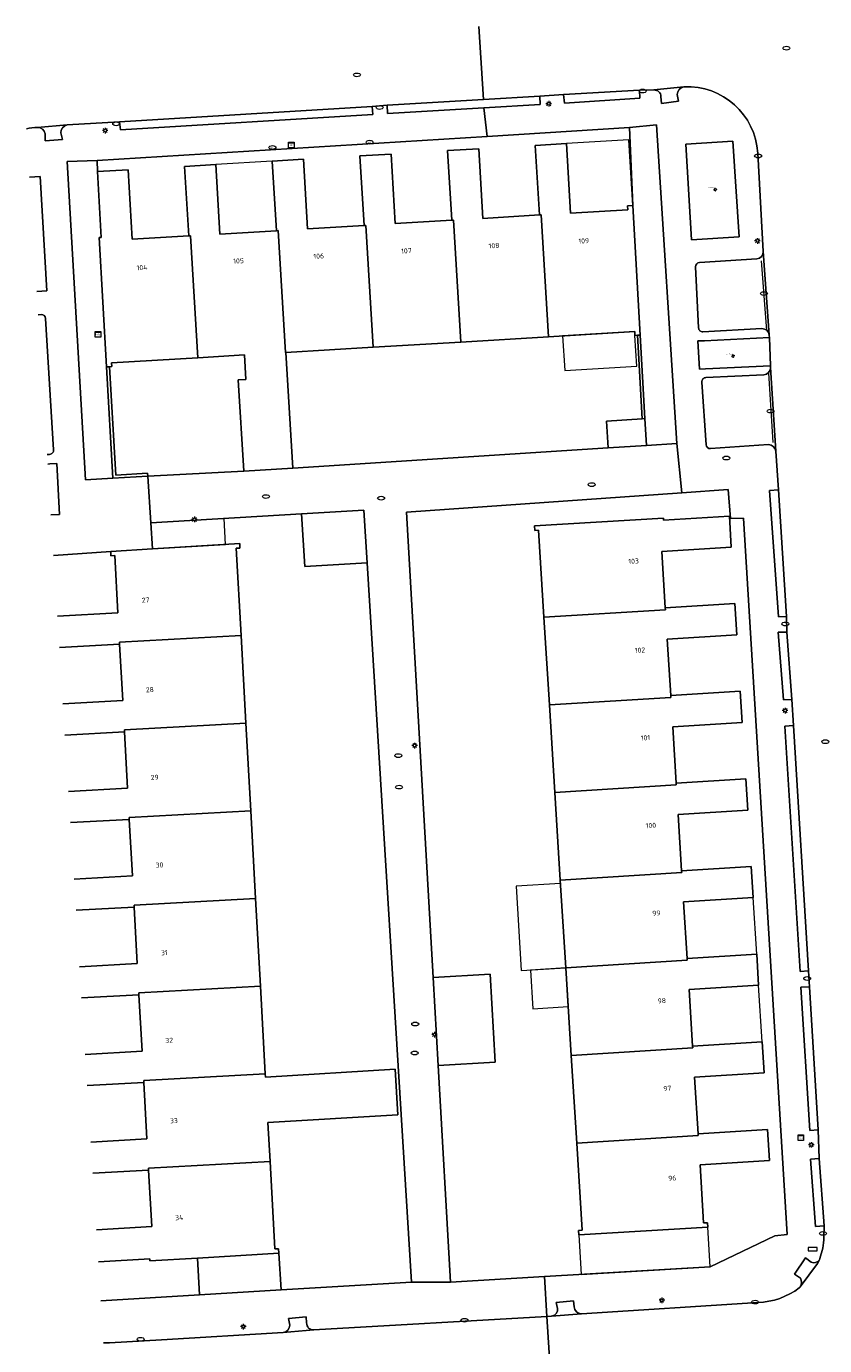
# Model space of a CAD drawing. Header units: metres. Extents: x 162098 to 162858, y 502351 to 503184.
# Tile 69 of 94: x 162098 to 162155, y 503048 to 503143. Entities that reach past the tile are written whole.
import ezdxf
from ezdxf.enums import TextEntityAlignment as Align

# ---------------------------------------------------------------- set-up
doc = ezdxf.new("R2010")
doc.units = ezdxf.units.M
doc.linetypes.add('RI-HWA-SO', pattern=[7.4, 5, -2.4])
for name, color, linetype, lineweight, true_color in [('B-PV-GR-BEPLANTING_CULTUUR_HEESTERS-GV', 7, 'Continuous', 13, 0x99cc00), ('B-PV-GR-BOOM-S', 7, 'Continuous', 13, 0x4c9900), ('B-PV-RI-HWA_GOOT_MOLGOOT-G', 150, 'RI-HWA-SO', 18, 0x007fff)]:
    doc.layers.add(name, color=color, linetype=linetype, lineweight=lineweight, true_color=true_color)
for name, color, linetype, lineweight in [('B-PV-IE-MEUBILAIR-S', 252, 'Continuous', 13), ('B-PV-IE-TERREINAFSCHEIDING_KUNSTMATIG_MUUR-GV', 252, 'Continuous', 13), ('B-PV-OG-BEBOUWING-GV', 7, 'Continuous', 18), ('B-PV-OG-BEBOUWING-T18', 7, 'Continuous', 18), ('B-PV-OG-BEBOUWING_LUIFEL-GV', 7, 'Continuous', 18), ('B-PV-OG-TERREIN_ERF-GV', 252, 'Continuous', 13), ('B-PV-VH-OPENVERHARDING_BETONELEMENT-GV', 252, 'Continuous', 13), ('B-PV-VH-OPENVERHARDING_BETONSTRAATSTEEN-GV', 252, 'Continuous', 13), ('B-PV-VH-OPENVERHARDING_TEGEL-GV', 252, 'Continuous', 13)]:
    doc.layers.add(name, color=color, linetype=linetype, lineweight=lineweight)
doc.styles.add('NLCS-ISO', font='NLCS-ISO.ttf')
doc.styles.add('NLCS-ISO-M200-T18', font='NLCS-ISO.ttf', dxfattribs={"height": 1.8})

# ---------------------------------------------------------------- blocks, each defined once
blk = doc.blocks.new('SIE-MEUBILAIR_BORD_STRAATNAAM-SO')
blk.add_lwpolyline([(-1.625, -0.625), (1.625, -0.625), (1.625, 0.625), (-1.625, 0.625)], close=True)
blk = doc.blocks.new('SIE-MEUBILAIR_KAST_TELECOM-SO')
for points in [[(-1, 1), (1, 1), (1, 0.84), (-1, 0.84)], [(-1, 0.76), (1, 0.76), (1, -1), (-1, -1)]]:
    blk.add_lwpolyline(points, close=True)
at = {"style": 'NLCS-ISO'}
blk.add_text('tele', height=0.75, dxfattribs=at).set_placement((0, 0), align=Align.MIDDLE_CENTER)
blk = doc.blocks.new('SIE-MEUBILAIR_PAAL_LICHTMAST-SO')
for points in [[(-0.62, 0), (-1, 0)], [(-0.71, 0.71), (-0.44, 0.44)], [(0, 1), (0, 0.62)], [(0.44, 0.44), (0.71, 0.71)], [(1, 0), (0.62, 0)], [(-0.71, -0.71), (-0.44, -0.44)], [(0, -0.62), (0, -1)], [(0.44, -0.44), (0.71, -0.71)]]:
    blk.add_lwpolyline(points)
blk.add_circle((0, 0), 0.5)
blk = doc.blocks.new('SIE-MEUBILAIR_PUT_WATERLEIDINGPUT-SO')
blk.add_ellipse((0, 0), major_axis=(1.25, 0), ratio=0.54)
at = {"style": 'NLCS-ISO'}
blk.add_text('wl', height=0.75, dxfattribs=at).set_placement((-0.14, 0), align=Align.MIDDLE_CENTER)
blk = doc.blocks.new('SIE-MEUBILAIR_PUT_RIOOLPUT-SO')
blk.add_ellipse((0, 0), major_axis=(1.25, 0), ratio=0.54)
blk = doc.blocks.new('SIE-MEUBILAIR_PUT_KOLK-SO')
blk.add_ellipse((0, 0), major_axis=(1.25, 0), ratio=0.54)
blk = doc.blocks.new('SIE-MEUBILAIR_PUT_BRANDKRAAN-SO')
blk.add_ellipse((0, 0), major_axis=(1.25, 0), ratio=0.54)
blk = doc.blocks.new('SGR-BOOM_GBKN-SO')
for centre, start, end in [((-0.25, -0.1), 67.1244, 157.1244), ((-0.1, 0.25), 157.1244, 247.1244), ((-0.1, 0.25), 337.1244, 157.1244), ((0.25, 0.1), 247.1244, 337.1244), ((-0.25, -0.1), 157.1244, 337.1244), ((0.1, -0.25), 157.1244, 337.1244), ((0.1, -0.25), 337.1244, 67.1244)]:
    blk.add_arc(centre, 0.188, start, end)
at = {"extrusion": (0, 0, -1)}
blk.add_arc((-0.25, 0.1), 0.188, 22.8756, 202.8756, dxfattribs=at)
at = {"style": 'NLCS-ISO'}
blk.add_attdef('SOORT', text='', height=0.35, dxfattribs=at).set_placement((0, 0.75), align=Align.MIDDLE_RIGHT)

msp = doc.modelspace()

# ---------------------------------------------------------------- linework, layer by layer
at = {"layer": 'B-PV-GR-BEPLANTING_CULTUUR_HEESTERS-GV'}
for points in [[(162144.232, 503113.02), (162142.774, 503135.885), (162140.826, 503135.693), (162141.081, 503130.093), (162141.611, 503120.807), (162141.945, 503114.812), (162142.064, 503112.882)], [(162145.281, 503127.65), (162148.703, 503127.864), (162148.248, 503134.71), (162144.884, 503134.502)], [(162103.324, 503118.523), (162102.787, 503127.806), (162102.947, 503127.816), (162102.674, 503132.538), (162102.646, 503133.339), (162100.491, 503133.262), (162101.809, 503110.414), (162103.786, 503110.535)], [(162150.953, 503118.593), (162150.874, 503120.637), (162146.208, 503120.393), (162145.732, 503120.391), (162145.856, 503118.355), (162146.288, 503118.386)]]:
    msp.add_lwpolyline(points, close=True, dxfattribs=at)
for points in [[(162098.314, 503123.934), (162099.028, 503123.977), (162098.572, 503132.177), (162097.794, 503132.125)], [(162099.333, 503107.901), (162099.938, 503107.938), (162099.747, 503111.604), (162099.244, 503111.562), (162099.101, 503111.556)]]:
    msp.add_lwpolyline(points, dxfattribs=at)
at = {"layer": 'B-PV-IE-TERREINAFSCHEIDING_KUNSTMATIG_MUUR-GV'}
for points in [[(162141.611, 503120.807), (162141.401, 503120.795), (162141.744, 503114.799), (162141.945, 503114.812)], [(162103.534, 503118.535), (162103.324, 503118.523), (162103.786, 503110.535), (162106.281, 503110.688), (162106.268, 503110.898), (162103.984, 503110.758)]]:
    msp.add_lwpolyline(points, close=True, dxfattribs=at)
at = {"layer": 'B-PV-OG-BEBOUWING-GV'}
for points in [[(162141.611, 503120.807), (162141.081, 503130.093), (162140.702, 503130.07), (162140.717, 503129.801), (162136.613, 503129.556), (162136.315, 503134.547), (162134.079, 503134.413), (162134.377, 503129.422), (162134.508, 503129.431), (162135.03, 503120.686), (162141.217, 503121.055), (162141.232, 503120.785), (162141.401, 503120.795)], [(162128.741, 503120.31), (162128.219, 503129.055), (162128.088, 503129.047), (162124.036, 503128.805), (162123.738, 503133.796), (162121.502, 503133.662), (162121.8, 503128.671), (162121.93, 503128.679), (162122.452, 503119.935)], [(162128.219, 503129.055), (162128.741, 503120.31), (162135.03, 503120.686), (162134.508, 503129.431), (162134.377, 503129.422), (162130.324, 503129.181), (162130.026, 503134.171), (162127.79, 503134.038), (162128.088, 503129.047)], [(162103.534, 503118.535), (162103.703, 503118.545), (162103.687, 503118.815), (162109.874, 503119.184), (162109.352, 503127.928), (162109.222, 503127.92), (162105.169, 503127.678), (162104.871, 503132.669), (162102.674, 503132.538), (162102.947, 503127.816), (162102.787, 503127.806), (162103.324, 503118.523)], [(162109.874, 503119.184), (162113.218, 503119.384), (162113.319, 503117.617), (162112.77, 503117.586), (162113.171, 503111.039), (162116.678, 503111.254), (162116.183, 503119.561), (162116.163, 503119.56), (162115.641, 503128.304), (162115.511, 503128.296), (162111.458, 503128.053), (162111.16, 503133.044), (162108.924, 503132.911), (162109.222, 503127.92), (162109.352, 503127.928)], [(162116.163, 503119.56), (162116.183, 503119.561), (162122.452, 503119.935), (162121.93, 503128.679), (162121.8, 503128.671), (162117.747, 503128.429), (162117.449, 503133.42), (162115.213, 503133.286), (162115.511, 503128.296), (162115.641, 503128.304)], [(162142.064, 503112.882), (162141.945, 503114.812), (162141.744, 503114.799), (162139.189, 503114.641), (162139.308, 503112.712)], [(162117.318, 503107.975), (162117.545, 503104.193), (162122.011, 503104.461), (162121.783, 503108.244)], [(162134.698, 503100.559), (162143.411, 503101.103), (162143.403, 503101.233), (162143.15, 503105.285), (162148.14, 503105.596), (162148.002, 503107.808), (162143.28, 503107.524), (162143.271, 503107.674), (162134.018, 503107.117), (162134.038, 503106.798), (162134.307, 503106.814)], [(162143.411, 503101.103), (162134.698, 503100.559), (162135.09, 503094.272), (162143.804, 503094.816), (162143.795, 503094.945), (162143.543, 503098.997), (162148.532, 503099.308), (162148.393, 503101.544), (162143.403, 503101.233)], [(162144.197, 503088.528), (162144.188, 503088.657), (162143.936, 503092.709), (162148.926, 503093.02), (162148.786, 503095.256), (162143.795, 503094.945), (162143.804, 503094.816), (162135.09, 503094.272), (162135.483, 503087.984)], [(162144.59, 503082.24), (162144.58, 503082.37), (162144.329, 503086.421), (162149.318, 503086.732), (162149.178, 503088.968), (162144.188, 503088.657), (162144.197, 503088.528), (162135.483, 503087.984), (162135.875, 503081.696)], [(162144.982, 503075.952), (162144.972, 503076.082), (162144.72, 503080.134), (162149.71, 503080.445), (162149.571, 503082.681), (162144.58, 503082.37), (162144.59, 503082.24), (162135.875, 503081.696), (162136.268, 503075.408)], [(162144.982, 503075.952), (162136.268, 503075.408), (162136.66, 503069.12), (162145.374, 503069.664), (162145.365, 503069.794), (162145.113, 503073.846), (162150.102, 503074.157), (162149.963, 503076.393), (162144.972, 503076.082)], [(162126.743, 503074.727), (162127.104, 503068.413), (162131.194, 503068.647), (162130.833, 503074.961)], [(162145.766, 503063.377), (162145.757, 503063.506), (162145.505, 503067.558), (162150.495, 503067.869), (162150.356, 503070.105), (162145.365, 503069.794), (162145.374, 503069.664), (162136.66, 503069.12), (162137.053, 503062.833)], [(162137.053, 503062.833), (162137.442, 503056.578), (162137.173, 503056.562), (162137.193, 503056.243), (162146.446, 503056.802), (162146.427, 503057.12), (162146.158, 503057.104), (162145.897, 503061.27), (162150.888, 503061.581), (162150.748, 503063.817), (162145.757, 503063.506), (162145.766, 503063.377)], [(162109.999, 503051.946), (162115.843, 503052.298), (162115.684, 503054.943), (162109.839, 503054.59)]]:
    msp.add_lwpolyline(points, close=True, dxfattribs=at)
for points in [[(162099.937, 503098.4), (162104.257, 503098.638), (162104.254, 503098.768), (162112.971, 503099.248), (162112.626, 503105.509), (162112.896, 503105.525), (162112.878, 503105.844), (162106.619, 503105.467), (162103.624, 503105.287), (162103.642, 503104.968), (162103.911, 503104.984), (162104.138, 503100.875)], [(162104.138, 503100.875), (162099.795, 503100.636)], [(162113.318, 503092.958), (162112.971, 503099.248), (162104.254, 503098.768), (162104.257, 503098.638), (162104.484, 503094.585), (162100.195, 503094.349)], [(162100.337, 503092.113), (162104.604, 503092.348), (162104.601, 503092.478), (162113.318, 503092.958)], [(162104.947, 503086.187), (162113.664, 503086.667), (162113.318, 503092.958), (162104.601, 503092.478), (162104.604, 503092.348), (162104.832, 503088.295), (162100.594, 503088.062)], [(162101.136, 503079.537), (162105.299, 503079.767), (162105.294, 503079.897), (162114.011, 503080.377), (162113.664, 503086.667), (162104.947, 503086.187), (162104.951, 503086.058), (162105.178, 503082.004)], [(162100.737, 503085.826), (162104.951, 503086.058), (162104.947, 503086.187)], [(162105.178, 503082.004), (162100.994, 503081.773)], [(162105.64, 503073.607), (162114.357, 503074.087), (162114.011, 503080.377), (162105.294, 503079.897), (162105.299, 503079.767), (162105.524, 503075.714), (162101.394, 503075.486)], [(162101.935, 503066.962), (162105.994, 503067.186), (162105.987, 503067.316), (162114.704, 503067.796), (162114.357, 503074.087), (162105.64, 503073.607), (162105.646, 503073.477), (162105.872, 503069.423), (162101.793, 503069.197)], [(162101.536, 503073.25), (162105.646, 503073.477), (162105.64, 503073.607)], [(162114.716, 503067.578), (162114.704, 503067.796), (162105.987, 503067.316), (162105.994, 503067.186), (162106.218, 503063.133), (162102.193, 503062.91)], [(162102.335, 503060.674), (162106.341, 503060.896), (162106.334, 503061.026), (162115.051, 503061.506), (162114.896, 503064.313), (162124.209, 503064.875), (162124.029, 503068.14), (162114.716, 503067.578)], [(162106.334, 503061.026), (162106.341, 503060.896), (162106.565, 503056.843), (162102.593, 503056.623)], [(162102.739, 503054.312), (162106.422, 503054.534), (162106.43, 503054.384), (162109.839, 503054.59), (162115.684, 503054.943), (162115.666, 503055.262), (162115.396, 503055.246), (162115.051, 503061.506), (162106.334, 503061.026)]]:
    msp.add_lwpolyline(points, dxfattribs=at)
at = {"layer": 'B-PV-OG-BEBOUWING_LUIFEL-GV'}
for points in [[(162136.315, 503134.547), (162136.613, 503129.556), (162140.717, 503129.801), (162140.702, 503130.07), (162141.081, 503130.093), (162140.794, 503134.819)], [(162111.16, 503133.044), (162111.458, 503128.053), (162115.511, 503128.296), (162115.213, 503133.286)], [(162136.043, 503120.746), (162136.191, 503118.264), (162141.364, 503118.572), (162141.232, 503120.785), (162141.217, 503121.055)], [(162106.507, 503107.325), (162106.619, 503105.467), (162111.861, 503105.783), (162111.749, 503107.64)], [(162136.268, 503075.408), (162135.889, 503081.472), (162132.698, 503081.273), (162133.077, 503075.209)], [(162149.963, 503076.393), (162149.71, 503080.445), (162144.72, 503080.134), (162144.972, 503076.082)], [(162136.268, 503075.408), (162133.725, 503075.249), (162133.898, 503072.472), (162136.441, 503072.631)], [(162150.102, 503074.157), (162145.113, 503073.846), (162145.365, 503069.794), (162150.356, 503070.105)], [(162146.636, 503053.96), (162146.468, 503056.803), (162146.446, 503056.802), (162137.193, 503056.243), (162137.36, 503053.412)]]:
    msp.add_lwpolyline(points, close=True, dxfattribs=at)
for points in [[(162100.195, 503094.349), (162104.484, 503094.585), (162104.257, 503098.638), (162099.937, 503098.4)], [(162102.193, 503062.91), (162106.218, 503063.133), (162105.994, 503067.186), (162101.935, 503066.962)], [(162102.593, 503056.623), (162106.565, 503056.843), (162106.341, 503060.896), (162102.335, 503060.674)]]:
    msp.add_lwpolyline(points, dxfattribs=at)
at = {"layer": 'B-PV-OG-TERREIN_ERF-GV'}
for points in [[(162115.213, 503133.286), (162117.449, 503133.42), (162117.747, 503128.429), (162121.8, 503128.671), (162121.502, 503133.662), (162123.738, 503133.796), (162124.036, 503128.805), (162128.088, 503129.047), (162127.79, 503134.038), (162130.026, 503134.171), (162130.324, 503129.181), (162134.377, 503129.422), (162134.079, 503134.413), (162136.315, 503134.547), (162136.613, 503129.556), (162140.717, 503129.801), (162140.702, 503130.07), (162141.081, 503130.093), (162140.826, 503135.693), (162130.637, 503135.065), (162102.646, 503133.339), (162102.674, 503132.538), (162104.871, 503132.669), (162105.169, 503127.678), (162109.222, 503127.92), (162108.924, 503132.911), (162111.16, 503133.044), (162111.458, 503128.053), (162115.511, 503128.296)], [(162141.401, 503120.795), (162141.232, 503120.785), (162141.217, 503121.055), (162135.03, 503120.686), (162128.741, 503120.31), (162122.452, 503119.935), (162116.183, 503119.561), (162116.678, 503111.254), (162139.308, 503112.712), (162139.189, 503114.641), (162141.744, 503114.799)], [(162144.581, 503109.492), (162124.835, 503108.096), (162126.743, 503074.727), (162130.833, 503074.961), (162131.194, 503068.647), (162127.104, 503068.413), (162127.993, 503052.858), (162134.739, 503053.257), (162146.636, 503053.96), (162151.253, 503056.173), (162152.16, 503056.269), (162149.02, 503107.682), (162148.072, 503107.643), (162147.924, 503109.728)], [(162122.011, 503104.461), (162117.545, 503104.193), (162117.318, 503107.975), (162106.507, 503107.325), (162106.619, 503105.467), (162112.878, 503105.844), (162112.896, 503105.525), (162112.626, 503105.509), (162112.971, 503099.248), (162113.318, 503092.958), (162113.664, 503086.667), (162114.011, 503080.377), (162114.357, 503074.087), (162114.704, 503067.796), (162114.716, 503067.578), (162124.029, 503068.14), (162124.209, 503064.875), (162114.896, 503064.313), (162115.051, 503061.506), (162115.396, 503055.246), (162115.666, 503055.262), (162115.684, 503054.943), (162115.843, 503052.298), (162125.203, 503052.862)], [(162136.268, 503075.408), (162135.875, 503081.696), (162135.483, 503087.984), (162135.09, 503094.272), (162134.698, 503100.559), (162134.307, 503106.814), (162134.038, 503106.798), (162134.018, 503107.117), (162143.271, 503107.674), (162143.28, 503107.524), (162148.002, 503107.808), (162148.14, 503105.596), (162143.15, 503105.285), (162143.403, 503101.233), (162148.393, 503101.544), (162148.532, 503099.308), (162143.543, 503098.997), (162143.795, 503094.945), (162148.786, 503095.256), (162148.926, 503093.02), (162143.936, 503092.709), (162144.188, 503088.657), (162149.178, 503088.968), (162149.318, 503086.732), (162144.329, 503086.421), (162144.58, 503082.37), (162149.571, 503082.681), (162149.71, 503080.445), (162144.72, 503080.134), (162144.972, 503076.082), (162149.963, 503076.393), (162150.102, 503074.157), (162145.113, 503073.846), (162145.365, 503069.794), (162150.356, 503070.105), (162150.495, 503067.869), (162145.505, 503067.558), (162145.757, 503063.506), (162150.748, 503063.817), (162150.888, 503061.581), (162145.897, 503061.27), (162146.158, 503057.104), (162146.427, 503057.12), (162146.446, 503056.802), (162137.193, 503056.243), (162137.173, 503056.562), (162137.442, 503056.578), (162137.053, 503062.833), (162136.66, 503069.12)]]:
    msp.add_lwpolyline(points, close=True, dxfattribs=at)
for points in [[(162113.171, 503111.039), (162112.77, 503117.586), (162113.319, 503117.617), (162113.218, 503119.384), (162109.874, 503119.184)], [(162109.874, 503119.184), (162103.687, 503118.815), (162103.703, 503118.545), (162103.534, 503118.535), (162103.984, 503110.758), (162106.268, 503110.898), (162106.281, 503110.688)], [(162106.281, 503110.688), (162113.171, 503111.039)], [(162103.624, 503105.287), (162099.518, 503104.992)], [(162099.795, 503100.636), (162104.138, 503100.875), (162103.911, 503104.984), (162103.642, 503104.968), (162103.624, 503105.287)], [(162104.257, 503098.638), (162099.937, 503098.4)], [(162100.195, 503094.349), (162104.484, 503094.585), (162104.257, 503098.638)], [(162104.604, 503092.348), (162100.337, 503092.113)], [(162100.594, 503088.062), (162104.832, 503088.295), (162104.604, 503092.348)], [(162104.951, 503086.058), (162100.737, 503085.826)], [(162100.994, 503081.773), (162105.178, 503082.004), (162104.951, 503086.058)], [(162105.299, 503079.767), (162101.136, 503079.537)], [(162101.394, 503075.486), (162105.524, 503075.714), (162105.299, 503079.767)], [(162105.646, 503073.477), (162101.536, 503073.25)], [(162101.793, 503069.197), (162105.872, 503069.423), (162105.646, 503073.477)], [(162105.994, 503067.186), (162101.935, 503066.962)], [(162102.193, 503062.91), (162106.218, 503063.133), (162105.994, 503067.186)], [(162106.341, 503060.896), (162102.335, 503060.674)], [(162102.593, 503056.623), (162106.565, 503056.843), (162106.341, 503060.896)], [(162109.839, 503054.59), (162106.43, 503054.384), (162106.422, 503054.534), (162102.739, 503054.312)], [(162102.917, 503051.519), (162109.999, 503051.946), (162109.839, 503054.59)]]:
    msp.add_lwpolyline(points, dxfattribs=at)
at = {"layer": 'B-PV-RI-HWA_GOOT_MOLGOOT-G'}
for points in [[(162150.698, 503121.143), (162150.296, 503126.425)], [(162150.813, 503118.095), (162151.124, 503112.862)]]:
    msp.add_lwpolyline(points, dxfattribs=at)
at = {"layer": 'B-PV-VH-OPENVERHARDING_BETONELEMENT-GV'}
for points in [[(162141.55, 503138.387), (162136.101, 503138.069)], [(162136.101, 503138.069), (162136.184, 503137.452), (162141.57, 503137.793), (162141.55, 503138.387)], [(162122.368, 503137.207), (162104.253, 503136.112)], [(162104.253, 503136.112), (162104.328, 503135.532), (162122.415, 503136.628), (162122.368, 503137.207)], [(162151.524, 503109.71), (162150.875, 503109.65), (162151.522, 503100.584), (162152.107, 503100.627)], [(162152.107, 503100.627), (162151.524, 503109.71)], [(162152.126, 503099.5), (162151.511, 503099.485), (162151.888, 503094.64), (162152.478, 503094.668)], [(162152.478, 503094.668), (162152.126, 503099.5)], [(162152.606, 503092.793), (162151.985, 503092.75), (162153.074, 503075.157), (162153.67, 503075.189)], [(162153.67, 503075.189), (162152.606, 503092.793)], [(162153.751, 503074.052), (162153.129, 503074.026), (162153.772, 503063.737), (162154.362, 503063.782)], [(162154.362, 503063.782), (162153.751, 503074.052)], [(162154.434, 503061.721), (162153.833, 503061.692), (162154.182, 503056.864), (162154.801, 503056.894)], [(162154.801, 503056.894), (162154.434, 503061.721)]]:
    msp.add_lwpolyline(points, dxfattribs=at)
msp.add_lwpolyline([(162134.396, 503137.959), (162130.364, 503137.713), (162123.449, 503137.291), (162123.488, 503136.708), (162130.395, 503137.119), (162134.419, 503137.358)], close=True, dxfattribs=at)
at = {"layer": 'B-PV-VH-OPENVERHARDING_BETONSTRAATSTEEN-GV'}
for points in [[(162098.38, 503135.706), (162100.509, 503135.88), (162104.253, 503136.112), (162122.368, 503137.207), (162123.449, 503137.291), (162130.364, 503137.713), (162130.022, 503142.954)], [(162130.022, 503142.954), (162130.364, 503137.713), (162134.396, 503137.959), (162136.101, 503138.069), (162141.55, 503138.387), (162142.587, 503138.394), (162144.737, 503138.612)], [(162144.737, 503138.612), (162142.587, 503138.394)], [(162143.096, 503137.914), (162143.126, 503137.414), (162144.362, 503137.595), (162144.261, 503138.061)], [(162100.509, 503135.88), (162098.38, 503135.706)], [(162098.908, 503135.256), (162098.918, 503134.754), (162100.162, 503134.841), (162100.044, 503135.318)], [(162150.033, 503133.862), (162150.434, 503126.799), (162150.865, 503120.82), (162150.868, 503120.787), (162150.874, 503120.637), (162150.953, 503118.593), (162150.96, 503118.482), (162151.336, 503112.487), (162151.524, 503109.71), (162152.107, 503100.627), (162152.126, 503099.5), (162152.478, 503094.668), (162152.606, 503092.793), (162153.67, 503075.189), (162153.751, 503074.052), (162154.362, 503063.782), (162154.434, 503061.721), (162154.801, 503056.894), (162154.773, 503056.08)], [(162149.965, 503126.272), (162145.864, 503126.018)], [(162150.865, 503120.82), (162150.434, 503126.799)], [(162145.583, 503125.704), (162145.792, 503121.325)], [(162099.524, 503112.566), (162098.943, 503121.997), (162098.91, 503122.116), (162098.843, 503122.203), (162098.756, 503122.256), (162098.628, 503122.278), (162098.42, 503122.267)], [(162146.107, 503121.039), (162150.341, 503121.267)], [(162151.336, 503112.487), (162150.96, 503118.482)], [(162150.484, 503117.952), (162146.32, 503117.76)], [(162146.034, 503117.44), (162146.337, 503112.944)], [(162146.657, 503112.664), (162150.802, 503112.952)], [(162099.058, 503112.237), (162099.242, 503112.248)], [(162154.707, 503055.305), (162154.502, 503054.562), (162154.456, 503054.464), (162154.329, 503054.191), (162153.086, 503052.525)], [(162153.863, 503054.291), (162153.461, 503054.604), (162152.686, 503053.434), (162153.093, 503053.157)], [(162153.086, 503052.525), (162154.329, 503054.191)], [(162154.329, 503054.191), (162154.456, 503054.464)], [(162150.04, 503051.398), (162137.39, 503050.596), (162135.244, 503050.416), (162135.215, 503050.413), (162134.905, 503050.395), (162135.25, 503045.19), (162137.776, 503045.386), (162137.862, 503045.392), (162148.803, 503046.061), (162150.5, 503046.178), (162154.773, 503046.451), (162156.969, 503046.577), (162167.337, 503047.25), (162168.397, 503047.309), (162183.108, 503048.237), (162183.195, 503048.24)], [(162135.25, 503045.19), (162134.905, 503050.395), (162118.19, 503049.429), (162115.998, 503049.238), (162107.26, 503048.733), (162103.544, 503048.5)], [(162117.675, 503049.936), (162117.648, 503050.371), (162116.367, 503050.255), (162116.468, 503049.769)], [(162115.998, 503049.238), (162118.19, 503049.429)]]:
    msp.add_lwpolyline(points, dxfattribs=at)
for points in [[(162142.587, 503138.394, -0.427723), (162143.096, 503137.914)], [(162144.261, 503138.061, -0.380752), (162144.737, 503138.612)], [(162144.737, 503138.612, -0.412308), (162150.033, 503133.862)], [(162097.573, 503135.603, -0.040168), (162098.38, 503135.706)], [(162098.38, 503135.706, -0.400878), (162098.908, 503135.256)], [(162100.044, 503135.318, -0.378797), (162100.509, 503135.88)], [(162145.864, 503126.018, 0.41171), (162145.583, 503125.704)], [(162150.434, 503126.799, -0.411654), (162149.965, 503126.272)], [(162145.792, 503121.325, 0.417709), (162146.107, 503121.039)], [(162150.341, 503121.267, -0.398583), (162150.865, 503120.82)], [(162150.96, 503118.482, -0.369783), (162150.484, 503117.952)], [(162146.32, 503117.76, 0.419119), (162146.034, 503117.44)], [(162146.337, 503112.944, 0.410179), (162146.657, 503112.664)], [(162150.802, 503112.952, -0.365351), (162151.336, 503112.487)], [(162099.242, 503112.248, 0.416568), (162099.524, 503112.566)], [(162154.773, 503056.08, -0.043882), (162154.707, 503055.305)], [(162154.456, 503054.464, -0.383152), (162153.863, 503054.291)], [(162153.093, 503053.157, -0.273736), (162153.086, 503052.525)], [(162153.02, 503052.452, -0.153096), (162150.04, 503051.398)], [(162153.086, 503052.525, -0.050595), (162153.02, 503052.452)], [(162116.468, 503049.769, -0.354607), (162115.998, 503049.238)], [(162118.19, 503049.429, -0.452058), (162117.675, 503049.936)], [(162103.544, 503048.5, -0.019895), (162103.109, 503048.502)]]:
    msp.add_lwpolyline(points, format="xyb", dxfattribs=at)
msp.add_lwpolyline([(162136.862, 503051.084), (162136.812, 503051.517), (162135.587, 503051.403), (162135.672, 503050.965), (162135.661, 503050.779), (162135.573, 503050.6), (162135.455, 503050.492), (162135.244, 503050.416), (162137.39, 503050.596), (162137.191, 503050.628), (162137.024, 503050.73), (162136.91, 503050.887)], close=True, dxfattribs=at)
at = {"layer": 'B-PV-VH-OPENVERHARDING_TEGEL-GV'}
for points in [[(162142.587, 503138.394), (162141.55, 503138.387), (162141.57, 503137.793), (162136.184, 503137.452), (162136.101, 503138.069), (162134.396, 503137.959), (162134.419, 503137.358), (162130.395, 503137.119), (162130.637, 503135.065), (162140.826, 503135.693), (162142.774, 503135.885), (162144.232, 503113.02), (162144.581, 503109.492), (162147.924, 503109.728), (162148.072, 503107.643), (162149.02, 503107.682), (162152.16, 503056.269), (162151.253, 503056.173), (162146.636, 503053.96), (162134.739, 503053.257), (162134.905, 503050.395), (162135.215, 503050.413), (162135.244, 503050.416), (162135.455, 503050.492), (162135.573, 503050.6), (162135.661, 503050.779), (162135.672, 503050.965), (162135.587, 503051.403), (162136.812, 503051.517), (162136.862, 503051.084), (162136.91, 503050.887), (162137.024, 503050.73), (162137.191, 503050.628), (162137.39, 503050.596), (162150.04, 503051.398)], [(162144.261, 503138.061), (162144.362, 503137.595), (162143.126, 503137.414), (162143.096, 503137.914)], [(162106.281, 503110.688), (162103.786, 503110.535), (162101.809, 503110.414), (162100.491, 503133.262), (162102.646, 503133.339), (162130.637, 503135.065), (162130.395, 503137.119), (162123.488, 503136.708), (162123.449, 503137.291), (162122.368, 503137.207), (162122.415, 503136.628), (162104.328, 503135.532), (162104.253, 503136.112), (162100.509, 503135.88)], [(162100.044, 503135.318), (162100.162, 503134.841), (162098.918, 503134.754), (162098.908, 503135.256)], [(162150.434, 503126.799), (162150.033, 503133.862)], [(162097.794, 503132.125), (162098.572, 503132.177), (162099.028, 503123.977)], [(162145.864, 503126.018), (162149.965, 503126.272)], [(162145.792, 503121.325), (162145.583, 503125.704)], [(162099.028, 503123.977), (162098.314, 503123.934)], [(162098.42, 503122.267), (162098.628, 503122.278), (162098.756, 503122.256), (162098.843, 503122.203), (162098.91, 503122.116), (162098.943, 503121.997), (162099.524, 503112.566)], [(162150.341, 503121.267), (162146.107, 503121.039)], [(162150.96, 503118.482), (162150.953, 503118.593), (162146.288, 503118.386), (162145.856, 503118.355), (162145.732, 503120.391), (162146.208, 503120.393), (162150.874, 503120.637), (162150.868, 503120.787), (162150.865, 503120.82)], [(162146.32, 503117.76), (162150.484, 503117.952)], [(162146.337, 503112.944), (162146.034, 503117.44)], [(162150.802, 503112.952), (162146.657, 503112.664)], [(162099.242, 503112.248), (162099.058, 503112.237)], [(162154.773, 503056.08), (162154.801, 503056.894), (162154.182, 503056.864), (162153.833, 503061.692), (162154.434, 503061.721), (162154.362, 503063.782), (162153.772, 503063.737), (162153.129, 503074.026), (162153.751, 503074.052), (162153.67, 503075.189), (162153.074, 503075.157), (162151.985, 503092.75), (162152.606, 503092.793), (162152.478, 503094.668), (162151.888, 503094.64), (162151.511, 503099.485), (162152.126, 503099.5), (162152.107, 503100.627), (162151.522, 503100.584), (162150.875, 503109.65), (162151.524, 503109.71), (162151.336, 503112.487)], [(162099.101, 503111.556), (162099.244, 503111.562), (162099.747, 503111.604), (162099.938, 503107.938), (162099.333, 503107.901)], [(162099.518, 503104.992), (162103.624, 503105.287), (162106.619, 503105.467), (162106.507, 503107.325), (162106.281, 503110.688)], [(162154.456, 503054.464), (162154.502, 503054.562), (162154.707, 503055.305)], [(162153.093, 503053.157), (162152.686, 503053.434), (162153.461, 503054.604), (162153.863, 503054.291)], [(162118.19, 503049.429), (162134.905, 503050.395), (162134.739, 503053.257), (162127.993, 503052.858), (162125.203, 503052.862), (162115.843, 503052.298), (162109.999, 503051.946), (162102.917, 503051.519)], [(162116.468, 503049.769), (162116.367, 503050.255), (162117.648, 503050.371), (162117.675, 503049.936)], [(162103.544, 503048.5), (162107.26, 503048.733), (162115.998, 503049.238)]]:
    msp.add_lwpolyline(points, dxfattribs=at)
for points in [[(162143.096, 503137.914, 0.427723), (162142.587, 503138.394)], [(162144.737, 503138.612, 0.380752), (162144.261, 503138.061)], [(162150.033, 503133.862, 0.412308), (162144.737, 503138.612)], [(162098.38, 503135.706, 0.040168), (162097.573, 503135.603)], [(162098.908, 503135.256, 0.400878), (162098.38, 503135.706)], [(162100.509, 503135.88, 0.378797), (162100.044, 503135.318)], [(162145.583, 503125.704, -0.41171), (162145.864, 503126.018)], [(162149.965, 503126.272, 0.411654), (162150.434, 503126.799)], [(162146.107, 503121.039, -0.417709), (162145.792, 503121.325)], [(162150.865, 503120.82, 0.398583), (162150.341, 503121.267)], [(162150.484, 503117.952, 0.369783), (162150.96, 503118.482)], [(162146.034, 503117.44, -0.419119), (162146.32, 503117.76)], [(162146.657, 503112.664, -0.410179), (162146.337, 503112.944)], [(162151.336, 503112.487, 0.365351), (162150.802, 503112.952)], [(162099.524, 503112.566, -0.416568), (162099.242, 503112.248)], [(162154.707, 503055.305, 0.043882), (162154.773, 503056.08)], [(162153.863, 503054.291, 0.383152), (162154.456, 503054.464)], [(162153.086, 503052.525, 0.273736), (162153.093, 503053.157)], [(162150.04, 503051.398, 0.153096), (162153.02, 503052.452)], [(162153.02, 503052.452, 0.050595), (162153.086, 503052.525)], [(162115.998, 503049.238, 0.354607), (162116.468, 503049.769)], [(162117.675, 503049.936, 0.452058), (162118.19, 503049.429)], [(162103.109, 503048.502, 0.019895), (162103.544, 503048.5)]]:
    msp.add_lwpolyline(points, format="xyb", dxfattribs=at)
for points in [[(162145.281, 503127.65), (162144.884, 503134.502), (162148.248, 503134.71), (162148.703, 503127.864)], [(162124.835, 503108.096), (162144.581, 503109.492), (162144.232, 503113.02), (162142.064, 503112.882), (162139.308, 503112.712), (162116.678, 503111.254), (162113.171, 503111.039), (162106.281, 503110.688), (162106.507, 503107.325), (162117.318, 503107.975), (162121.783, 503108.244), (162122.011, 503104.461), (162125.203, 503052.862), (162127.993, 503052.858), (162127.104, 503068.413), (162126.743, 503074.727)]]:
    msp.add_lwpolyline(points, close=True, dxfattribs=at)

# ---------------------------------------------------------------- block references
at = {"layer": 'B-PV-GR-BOOM-S', "xscale": 0.2, "yscale": 0.2, "zscale": 0.2}
for p in [(162146.984, 503131.25), (162148.27, 503119.304)]:
    msp.add_blockref('SGR-BOOM_GBKN-SO', p, dxfattribs=at).add_auto_attribs({'SOORT': '****%%c***m'})
at = {"layer": 'B-PV-IE-MEUBILAIR-S', "xscale": 0.2, "yscale": 0.2, "zscale": 0.2}
for name, p in [('SIE-MEUBILAIR_PUT_RIOOLPUT-SO', (162152.095, 503141.392)), ('SIE-MEUBILAIR_PUT_RIOOLPUT-SO', (162121.284, 503139.472)), ('SIE-MEUBILAIR_PUT_KOLK-SO', (162141.776, 503138.314)), ('SIE-MEUBILAIR_PAAL_LICHTMAST-SO', (162135.045, 503137.406)), ('SIE-MEUBILAIR_PUT_KOLK-SO', (162122.914, 503137.135)), ('SIE-MEUBILAIR_PAAL_LICHTMAST-SO', (162103.221, 503135.48)), ('SIE-MEUBILAIR_PUT_KOLK-SO', (162104.014, 503135.96)), ('SIE-MEUBILAIR_KAST_TELECOM-SO', (162116.577, 503134.443)), ('SIE-MEUBILAIR_PUT_WATERLEIDINGPUT-SO', (162122.198, 503134.645)), ('SIE-MEUBILAIR_PUT_WATERLEIDINGPUT-SO', (162115.225, 503134.265)), ('SIE-MEUBILAIR_PUT_KOLK-SO', (162150.066, 503133.655)), ('SIE-MEUBILAIR_PAAL_LICHTMAST-SO', (162150.013, 503127.564)), ('SIE-MEUBILAIR_PUT_KOLK-SO', (162150.481, 503123.786)), ('SIE-MEUBILAIR_KAST_TELECOM-SO', (162102.717, 503120.861)), ('SIE-MEUBILAIR_PUT_KOLK-SO', (162150.956, 503115.354)), ('SIE-MEUBILAIR_PUT_BRANDKRAAN-SO', (162147.785, 503111.984)), ('SIE-MEUBILAIR_PUT_RIOOLPUT-SO', (162138.127, 503110.076)), ('SIE-MEUBILAIR_PUT_KOLK-SO', (162114.754, 503109.22)), ('SIE-MEUBILAIR_PUT_RIOOLPUT-SO', (162123.021, 503109.104)), ('SIE-MEUBILAIR_PAAL_LICHTMAST-SO', (162109.623, 503107.582)), ('SIE-MEUBILAIR_PUT_KOLK-SO', (162152.024, 503100.082)), ('SIE-MEUBILAIR_PAAL_LICHTMAST-SO', (162151.997, 503093.863)), ('SIE-MEUBILAIR_PAAL_LICHTMAST-SO', (162125.426, 503091.353)), ('SIE-MEUBILAIR_PUT_RIOOLPUT-SO', (162154.886, 503091.634)), ('SIE-MEUBILAIR_PUT_KOLK-SO', (162124.248, 503090.635)), ('SIE-MEUBILAIR_PUT_RIOOLPUT-SO', (162124.306, 503088.377)), ('SIE-MEUBILAIR_PUT_KOLK-SO', (162153.583, 503074.644)), ('SIE-MEUBILAIR_PUT_KOLK-SO', (162125.464, 503071.379)), ('SIE-MEUBILAIR_PAAL_LICHTMAST-SO', (162126.847, 503070.616)), ('SIE-MEUBILAIR_PUT_RIOOLPUT-SO', (162125.429, 503069.3)), ('SIE-MEUBILAIR_KAST_TELECOM-SO', (162153.131, 503063.227)), ('SIE-MEUBILAIR_PAAL_LICHTMAST-SO', (162153.878, 503062.709)), ('SIE-MEUBILAIR_PUT_KOLK-SO', (162154.71, 503056.355)), ('SIE-MEUBILAIR_BORD_STRAATNAAM-SO', (162153.97, 503055.228)), ('SIE-MEUBILAIR_PAAL_LICHTMAST-SO', (162143.162, 503051.556)), ('SIE-MEUBILAIR_PUT_KOLK-SO', (162149.843, 503051.429)), ('SIE-MEUBILAIR_PUT_KOLK-SO', (162128.999, 503050.127)), ('SIE-MEUBILAIR_PAAL_LICHTMAST-SO', (162113.135, 503049.666)), ('SIE-MEUBILAIR_PUT_KOLK-SO', (162105.766, 503048.758))]:
    msp.add_blockref(name, p, dxfattribs=at)

# ---------------------------------------------------------------- texts
at = {"layer": 'B-PV-OG-BEBOUWING-T18', "style": 'NLCS-ISO-M200-T18'}
for s, p in [('107', (162124.83, 503126.849)), ('108', (162131.118, 503127.224)), ('109', (162137.554, 503127.564)), ('105', (162112.793, 503126.129)), ('106', (162118.541, 503126.473)), ('104', (162105.867, 503125.654)), ('103', (162141.131, 503104.587)), ('27', (162106.12, 503101.793)), ('102', (162141.586, 503098.199)), ('28', (162106.427, 503095.368)), ('101', (162141.979, 503091.911)), ('29', (162106.774, 503089.077)), ('100', (162142.371, 503085.623)), ('30', (162107.12, 503082.786)), ('99', (162142.764, 503079.335)), ('31', (162107.467, 503076.497)), ('98', (162143.156, 503073.047)), ('32', (162107.814, 503070.206)), ('97', (162143.549, 503066.76)), ('33', (162108.153, 503064.447)), ('96', (162143.905, 503060.323)), ('34', (162108.532, 503057.491))]:
    msp.add_text(s, height=0.36, rotation=3.5, dxfattribs=at).set_placement(p, align=Align.MIDDLE)

doc.saveas('drawing.dxf')
